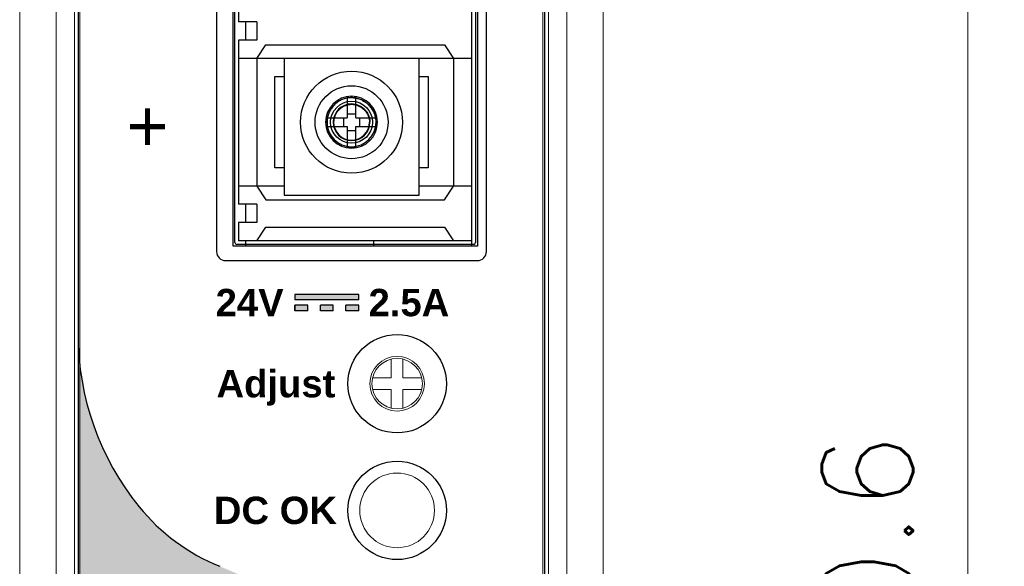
# Model space of a CAD drawing. Header units: millimetres. Extents: x 0 to 420, y 0 to 297.
# Tile 20 of 21: x 297 to 351, y 151 to 181. Entities that reach past the tile are written whole.
import ezdxf

# ---------------------------------------------------------------- set-up
doc = ezdxf.new("R2010")
doc.units = ezdxf.units.MM
doc.layers.get('0').update_dxf_attribs({"linetype": 'CONTINUOUS', "lineweight": 13})
doc.layers.get('Defpoints').update_dxf_attribs({"linetype": 'CONTINUOUS', "lineweight": 13})
doc.layers.add('Dimension', color=2, linetype='CONTINUOUS', lineweight=9)
doc.layers.add('Line', color=3, linetype='CONTINUOUS', lineweight=25)
doc.styles.add('ARIAL_BOLD', font='arialbd.ttf')
doc.styles.add('ARIAL_REG', font='arial.ttf')
doc.styles.get("Standard").update_dxf_attribs({"font": 'romans.shx'})
doc.dimstyles.new('yutana', dxfattribs={"dimtxt": 3.5, "dimasz": 3, "dimexe": 1, "dimexo": 0.6, "dimgap": 1.5, "dimtad": 1, "dimdec": 1, "dimzin": 0, "dimdsep": 46, "dimtxsty": 'Standard', "dimcen": 0, "dimadec": 0, "dimazin": 0, "dimtp": 0.01, "dimtm": 0.01, "dimtfac": 1, "dimtdec": 1, "dimtmove": 0, "dimatfit": 3, "dimfxl": 1, "dimtolj": 1, "dimtzin": 0, "dimlwd": 0, "dimlwe": 0, "dimarcsym": 0})

# ---------------------------------------------------------------- blocks, each defined once
blk = doc.blocks.new('*D7')
at = {"layer": 'Defpoints', "color": 0, "ltscale": 5}
for p in [(313.3115700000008, 208.8062694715), (348.5115700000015, 208.8062694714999), (313.3115700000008, 88.19373052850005)]:
    blk.add_point(p, dxfattribs=at)
at = {"layer": 'Dimension', "color": 0, "lineweight": 0, "ltscale": 5}
for p, q in [((314.5115700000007, 208.8062694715), (350.5115700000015, 208.8062694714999)), ((348.5115700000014, 94.19373052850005), (348.5115700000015, 202.8062694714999)), ((314.5115700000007, 88.19373052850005), (350.5115700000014, 88.19373052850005))]:
    blk.add_line(p, q, dxfattribs=at)
at = {"layer": 'Dimension', "color": 0, "ltscale": 5}
for points in [[(347.5115700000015, 202.8062694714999), (349.5115700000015, 202.8062694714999), (348.5115700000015, 208.8062694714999)], [(347.5115700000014, 94.19373052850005), (349.5115700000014, 94.19373052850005), (348.5115700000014, 88.19373052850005)]]:
    blk.add_solid(points, dxfattribs=at)
at = {"layer": 'Dimension', "color": 0, "ltscale": 5, "insert": (343.0115700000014, 148.5), "char_height": 5, "attachment_point": 5, "rotation": 90}
blk.add_mtext('\\A1;120.6', dxfattribs=at)
blk = doc.blocks.new('AD')
at = {"color": 7, "linetype": 'Continuous'}
for p, q in [((-0.32000000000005, 1.347523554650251), (-0.32000000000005, 0.3199995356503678)), ((0.32000000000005, 0.3199995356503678), (0.32000000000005, 1.347523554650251)), ((-0.32000000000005, 0.3199995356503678), (-1.347525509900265, 0.3199995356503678)), ((1.347525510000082, 0.3199995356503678), (0.32000000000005, 0.3199995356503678)), ((-1.347525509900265, -0.3184833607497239), (-0.32000000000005, -0.3184833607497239)), ((-1.347525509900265, -0.319999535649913), (-0.32000000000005, -0.319999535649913)), ((-1.187525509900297, -0.3196588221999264), (-1.187525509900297, -0.3181426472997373)), ((-0.32000000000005, -0.319999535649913), (-0.32000000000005, -1.347523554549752)), ((0.32000000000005, -0.3184833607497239), (1.347525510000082, -0.3184833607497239)), ((0.32000000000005, -1.347523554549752), (0.32000000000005, -0.319999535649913)), ((0.32000000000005, -0.319999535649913), (1.347525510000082, -0.319999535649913))]:
    blk.add_line(p, q, dxfattribs=at)
blk.add_circle((0, 0), 1.384999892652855)

msp = doc.modelspace()

# ---------------------------------------------------------------- hatches: boundary and pattern name
at = {"layer": 'Line'}
for points in [[(315.1068509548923, 165.4505457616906), (315.1068509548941, 165.7505457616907), (311.6068509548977, 165.7505457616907), (311.6068509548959, 165.4505457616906)], [(312.3068509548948, 164.8505457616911), (312.3068509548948, 165.1505457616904), (311.6068509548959, 165.1505457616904), (311.6068509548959, 164.8505457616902)], [(313.0068509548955, 165.1505457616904), (313.0068509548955, 164.8505457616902), (313.7068509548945, 164.8505457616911), (313.7068509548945, 165.1505457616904)], [(315.1068509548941, 164.8505457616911), (315.1068509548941, 165.1505457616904), (314.4068509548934, 165.1505457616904), (314.4068509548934, 164.8505457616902)]]:
    msp.add_hatch(color=7, dxfattribs=at).paths.add_polyline_path(points)
h = msp.add_hatch(color=18, dxfattribs=at)
edge = h.paths.add_edge_path()
edge.add_arc((300.5115715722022, 96.99199044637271), 0.7999999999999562, 180.0000000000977, 253.1507239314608)
edge.add_arc((312.5115691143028, 136.6147119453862), 42.19999999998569, 253.1507239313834, 286.8492777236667)
edge.add_arc((324.511567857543, 96.99199075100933), 0.7999999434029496, 286.8492747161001, 359.999992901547)
edge.add_line((325.3115678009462, 96.99199065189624), (325.3115751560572, 138.6911964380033))
edge.add_arc((318.3115751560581, 138.6911964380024), 6.999999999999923, 7.4425e-12, 62.24885481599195)
edge.add_line((321.5710006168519, 144.8860447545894), (307.4842921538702, 150.831152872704))
edge.add_arc((311.6049646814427, 161.0301752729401), 11.00000000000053, 219.0449756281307, 248.0000000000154, ccw=False)
edge.add_arc((314.7115715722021, 163.5498962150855), 14.99999999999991, 180.0000000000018, 219.0449756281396, ccw=False)
edge.add_line((299.7115715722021, 163.549896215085), (299.7115715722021, 96.99199044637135))
edge = h.paths.add_edge_path()
edge.add_arc((307.8115691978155, 138.9000005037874), 0.5000000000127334, 89.99999790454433, 179.9999979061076)
edge.add_line((307.3115691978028, 138.90000052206), (307.3115679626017, 105.100000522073))
edge.add_arc((307.8115679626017, 105.1000005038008), 0.5000000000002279, 179.9999979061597, 269.9999979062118)
edge.add_line((307.8115679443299, 104.6000005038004), (321.6115679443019, 104.5999999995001))
edge.add_arc((321.6115679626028, 105.0999999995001), 0.5000000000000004, 269.9999979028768, 359.9999979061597)
edge.add_line((322.1115679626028, 105.0999999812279), (322.1115691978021, 138.8999999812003))
edge.add_arc((321.6115691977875, 138.8999999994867), 0.5000000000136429, 359.9999979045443, 449.9999979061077)
edge.add_line((321.6115692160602, 139.3999999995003), (307.8115692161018, 139.4000005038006))

# ---------------------------------------------------------------- linework, layer by layer
at = {"layer": 'Line', "color": 7, "linetype": 'Continuous', "lineweight": 0}
for p, q in [((296.5115700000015, 92.20352729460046), (296.5115700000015, 204.7964730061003)), ((328.5115700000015, 204.8058578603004), (328.5115700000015, 92.19414243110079)), ((298.5115740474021, 93.12165062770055), (298.5115700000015, 203.8720499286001)), ((326.5115738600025, 203.8786999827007), (326.5115700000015, 93.12783375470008)), ((299.5115701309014, 200.2898801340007), (299.511573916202, 96.71011893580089)), ((299.8115739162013, 96.71011894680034), (299.8115701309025, 200.2898801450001)), ((325.2115737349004, 200.2898789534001), (325.2115701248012, 96.71012017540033)), ((325.5115701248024, 96.7101201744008), (325.5115737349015, 200.2898789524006))]:
    msp.add_line(p, q, dxfattribs=at)
at = {"layer": 'Line', "color": 7}
for p, q in [((299.7115715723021, 200.3213631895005), (299.7115715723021, 96.67863728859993)), ((299.7115715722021, 200.0080100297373), (299.7115715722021, 163.5498962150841)), ((299.7115715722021, 200.0080100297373), (299.7115715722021, 163.5498962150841)), ((325.3115677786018, 96.67863756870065), (325.3115751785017, 200.3213610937)), ((325.3115751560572, 138.6911964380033), (325.311575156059, 200.0080079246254)), ((308.2115711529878, 168.3937305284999), (308.2115711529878, 191.9937305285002)), ((308.3115711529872, 168.5937305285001), (308.3115711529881, 191.7937305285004)), ((321.3115711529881, 168.3937305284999), (321.3115711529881, 191.9937305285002)), ((321.511571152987, 191.7937305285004), (321.5115711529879, 168.5937305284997)), ((321.6115711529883, 191.9937305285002), (321.6115711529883, 168.3937305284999)), ((308.5115711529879, 189.6937305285), (308.5115711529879, 180.6937305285)), ((309.5115711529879, 180.6937305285), (308.5115711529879, 180.6937305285)), ((308.9115711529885, 179.6937305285), (308.9115711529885, 180.6937305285)), ((309.5115711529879, 180.6937305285), (309.5115711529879, 179.6937305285)), ((308.5115711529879, 179.6937305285), (308.5115711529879, 170.6937305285)), ((309.5115711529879, 179.6937305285), (308.5115711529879, 179.6937305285)), ((309.5115711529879, 178.6937305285), (310.0115711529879, 179.4437305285)), ((310.0115711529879, 179.4437305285), (319.8115711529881, 179.4437305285)), ((319.8115711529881, 179.4437305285), (320.3115711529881, 178.6937305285)), ((321.3115711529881, 178.6937305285), (308.5115711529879, 178.6937305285)), ((309.5115711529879, 178.6937305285), (309.5115711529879, 171.6937305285)), ((311.0115711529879, 178.6937305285), (311.0115711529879, 171.1937305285)), ((318.4115711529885, 171.1937305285), (318.4115711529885, 178.6937305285)), ((320.3115711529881, 178.6937305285), (320.3115711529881, 171.6937305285)), ((310.5115711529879, 172.6937305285), (310.5115711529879, 177.6937305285)), ((310.5115711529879, 177.6937305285), (311.0115711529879, 177.6937305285)), ((318.4115711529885, 177.6937305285), (318.9115711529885, 177.6937305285)), ((318.9115711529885, 177.6937305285), (318.9115711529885, 172.6937305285)), ((314.470271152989, 176.5358070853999), (314.470271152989, 175.4350305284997)), ((314.9528711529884, 175.4350305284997), (314.9528711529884, 176.5358070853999)), ((314.9528711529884, 175.6432782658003), (314.470271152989, 175.6432782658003)), ((313.3694945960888, 175.4350305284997), (314.470271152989, 175.4350305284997)), ((314.2620234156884, 175.4350305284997), (314.2620234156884, 174.9524305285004)), ((314.9528711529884, 175.4350305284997), (316.0536477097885, 175.4350305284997)), ((315.1611188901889, 174.9524305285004), (315.1611188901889, 175.4350305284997)), ((313.3694945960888, 174.9524305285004), (314.470271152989, 174.9524305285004)), ((314.470271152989, 174.9524305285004), (314.470271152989, 173.8516539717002)), ((314.470271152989, 174.7441827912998), (314.9528711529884, 174.7441827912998)), ((314.9528711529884, 173.8516539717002), (314.9528711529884, 174.9524305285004)), ((314.9528711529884, 174.9524305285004), (316.0536477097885, 174.9524305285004)), ((311.0115711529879, 172.6937305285), (310.5115711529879, 172.6937305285)), ((318.9115711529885, 172.6937305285), (318.4115711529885, 172.6937305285)), ((311.0115711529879, 171.6937305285), (308.5115711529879, 171.6937305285)), ((309.5115711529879, 171.6937305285), (310.0115711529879, 170.9437305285)), ((311.0115711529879, 171.1937305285), (318.4115711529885, 171.1937305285)), ((321.3115711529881, 171.6937305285), (318.4115711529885, 171.6937305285)), ((319.8115711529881, 170.9437305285), (320.3115711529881, 171.6937305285)), ((309.5115711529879, 170.6937305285), (308.5115711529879, 170.6937305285)), ((308.9115711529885, 169.6937305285), (308.9115711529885, 170.6937305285)), ((309.5115711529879, 170.6937305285), (309.5115711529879, 169.6937305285)), ((310.0115711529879, 170.9437305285), (319.8115711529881, 170.9437305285)), ((308.5115711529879, 169.6937305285), (308.5115711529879, 168.6937305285)), ((309.5115711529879, 169.6937305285), (308.5115711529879, 169.6937305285)), ((309.5115711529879, 168.6937305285), (310.0115711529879, 169.4437305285)), ((310.0115711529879, 169.4437305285), (319.8115711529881, 169.4437305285)), ((319.8115711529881, 169.4437305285), (320.3115711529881, 168.6937305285)), ((321.4115711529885, 168.4937305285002), (308.4115711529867, 168.4937305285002)), ((321.3115711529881, 168.6937305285), (308.5115711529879, 168.6937305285)), ((308.9115711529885, 168.3937305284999), (308.9115711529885, 168.6937305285)), ((315.9115711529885, 168.6937305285), (315.9115711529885, 168.3937305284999)), ((321.6115711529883, 168.3937305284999), (308.2115711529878, 168.3937305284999)), ((315.1068509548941, 165.7505457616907), (311.6068509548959, 165.7505457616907)), ((311.6068509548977, 165.7505457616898), (311.6068509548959, 165.4505457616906)), ((315.1068509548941, 165.4505457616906), (311.6068509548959, 165.4505457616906)), ((315.1068509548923, 165.4505457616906), (315.1068509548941, 165.7505457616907)), ((312.3068509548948, 165.1505457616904), (311.6068509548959, 165.1505457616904)), ((311.6068509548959, 164.8505457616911), (311.6068509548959, 165.1505457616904)), ((311.6068509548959, 165.1505457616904), (311.6068509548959, 164.8505457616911)), ((312.3068509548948, 164.8505457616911), (311.6068509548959, 164.8505457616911)), ((312.3068509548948, 164.8505457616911), (312.3068509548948, 165.1505457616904)), ((313.0068509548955, 164.8505457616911), (313.0068509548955, 165.1505457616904)), ((313.7068509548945, 165.1505457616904), (313.0068509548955, 165.1505457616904)), ((313.7068509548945, 164.8505457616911), (313.0068509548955, 164.8505457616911)), ((313.7068509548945, 164.8505457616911), (313.7068509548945, 165.1505457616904)), ((314.4068509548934, 164.8505457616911), (314.4068509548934, 165.1505457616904)), ((315.1068509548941, 165.1505457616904), (314.4068509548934, 165.1505457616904)), ((315.1068509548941, 164.8505457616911), (314.4068509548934, 164.8505457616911)), ((315.1068509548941, 164.8505457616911), (315.1068509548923, 165.1505457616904)), ((299.7115715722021, 163.5498962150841), (299.7115715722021, 96.99199044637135))]:
    msp.add_line(p, q, dxfattribs=at)
msp.add_lwpolyline([(307.311570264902, 168.100000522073, 0.4142135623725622), (307.8115702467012, 167.6000005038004), (321.6115702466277, 167.5999999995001, 0.4142135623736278), (322.1115702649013, 168.0999999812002), (322.111571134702, 191.8999999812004, 0.4142135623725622), (321.6115711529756, 192.3999999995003), (307.8115711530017, 192.4000005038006, 0.4142135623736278), (307.3115711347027, 191.9000005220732)], format="xyb", close=True, dxfattribs=at)
for centre, radius in [((314.7115711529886, 175.1937305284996), 2.794), ((314.7115711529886, 175.1937305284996), 2), ((314.7115711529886, 175.1937305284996), 1.151963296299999), ((317.2115700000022, 160.8500001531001), 2.7), ((317.2115697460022, 153.9000001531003), 2.7)]:
    msp.add_circle(centre, radius, dxfattribs=at)
at = {"layer": 'Line', "color": 7, "linetype": 'Continuous', "lineweight": 0}
msp.add_circle((317.2115700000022, 160.8500001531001), 1.5, dxfattribs=at)
at = {"layer": 'Line', "color": 7, "lineweight": 0}
msp.add_circle((317.2115697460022, 153.9000001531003), 2.049999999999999, dxfattribs=at)
at = {"layer": 'Line', "color": 7}
for centre, radius, start, end in [((314.7115711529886, 175.1937305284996), 1.4224, 0, 180), ((314.7115711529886, 175.1937305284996), 1.0044561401, 90, 0), ((314.7115711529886, 175.1937305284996), 1.4224, 180, 0), ((314.7115711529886, 175.1937305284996), 1.3499367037, 180, 0), ((314.7115711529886, 175.1937305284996), 0.9824590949, 180.0000000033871, 359.9999999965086), ((308.4115711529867, 168.5937305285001), 0.1, 180, 270), ((321.4115711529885, 168.5937305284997), 0.1, 270, 0), ((314.7115715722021, 163.5498962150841), 15, 180, 219.0449756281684), ((311.6049646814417, 161.0301752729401), 11, 219.0449756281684, 248.0000000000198)]:
    msp.add_arc(centre, radius, start, end, dxfattribs=at)
for points, knots in [([(314.7115711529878, 176.5436672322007), (314.635766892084, 176.5435251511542), (314.481920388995, 176.5296853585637), (314.2561333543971, 176.4670588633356), (314.0408539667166, 176.364115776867), (313.8442871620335, 176.2241076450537), (313.6742271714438, 176.0527083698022), (313.5363577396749, 175.8560108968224), (313.4357818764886, 175.6421057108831), (313.3751126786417, 175.4193024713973), (313.3617645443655, 175.2680603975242), (313.3616344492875, 175.1937305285)], [0, 0, 0, 0, 0.2274131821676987, 0.4605211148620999, 0.6993601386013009, 0.9396324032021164, 1.180993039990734, 1.42021077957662, 1.65676305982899, 1.886537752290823, 2.109527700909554, 2.109527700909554, 2.109527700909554, 2.109527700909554]), ([(313.7291120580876, 175.1937305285), (313.7292492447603, 175.2478898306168), (313.7393412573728, 175.3585934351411), (313.7853079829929, 175.5217648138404), (313.8611980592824, 175.6786121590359), (313.964433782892, 175.8225095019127), (314.0905287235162, 175.9473759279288), (314.2345419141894, 176.0486362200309), (314.3901178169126, 176.1223194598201), (314.550517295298, 176.1664377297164), (314.6587899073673, 176.1760686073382), (314.7115711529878, 176.1761896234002)], [0, 0, 0, 0, 0.1624784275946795, 0.3313770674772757, 0.5059084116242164, 0.6825502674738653, 0.8601419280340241, 1.035792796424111, 1.208201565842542, 1.373994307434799, 1.532338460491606, 1.532338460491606, 1.532338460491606, 1.532338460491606]), ([(314.7115711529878, 176.1761896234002), (314.6574118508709, 176.176052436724), (314.5467082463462, 176.1659604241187), (314.3835368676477, 176.1199936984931), (314.2266895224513, 176.0441036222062), (314.0827921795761, 175.9408678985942), (313.9579257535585, 175.8147729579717), (313.856665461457, 175.6707597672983), (313.7829822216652, 175.515183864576), (313.7388639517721, 175.3547843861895), (313.7292330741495, 175.2465117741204), (313.7291120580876, 175.1937305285)], [0, 0, 0, 0, 0.1624784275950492, 0.3313770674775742, 0.5059084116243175, 0.6825502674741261, 0.8601419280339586, 1.035792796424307, 1.208201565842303, 1.373994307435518, 1.532338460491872, 1.532338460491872, 1.532338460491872, 1.532338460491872]), ([(314.7115711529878, 176.5387938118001), (314.6847500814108, 176.5387938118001), (314.6311131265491, 176.5385727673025), (314.5506771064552, 176.5375785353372), (314.4970676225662, 176.5364687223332), (314.4702711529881, 176.5358070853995)], [0, 0, 0, 0, 0.0804632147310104, 0.1609100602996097, 0.2413239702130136, 0.2413239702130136, 0.2413239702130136, 0.2413239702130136]), ([(316.0615078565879, 175.1937305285), (316.0613657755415, 175.2695347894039), (316.0475259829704, 175.4233812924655), (315.9848994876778, 175.6491683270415), (315.8819564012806, 175.8644477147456), (315.7419482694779, 176.061014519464), (315.5705489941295, 176.2310745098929), (315.3738515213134, 176.3689439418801), (315.1599463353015, 176.4695198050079), (314.9371430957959, 176.530189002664), (314.7859010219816, 176.5435371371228), (314.7115711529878, 176.5436672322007)], [0, 0, 0, 0, 0.2274131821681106, 0.4605211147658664, 0.6993601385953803, 0.9396324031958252, 1.180993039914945, 1.420210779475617, 1.656763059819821, 1.886537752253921, 2.10952770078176, 2.10952770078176, 2.10952770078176, 2.10952770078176]), ([(314.7115711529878, 176.5436672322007), (314.7859881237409, 176.5434787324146), (314.9380991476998, 176.5296119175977), (315.1623029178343, 176.4664518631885), (315.3778172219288, 176.3621759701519), (315.575537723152, 176.2203261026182), (315.7471090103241, 176.0470667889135), (315.8862445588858, 175.849187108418), (315.987488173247, 175.6354198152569), (316.0481083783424, 175.4150247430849), (316.0613415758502, 175.266253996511), (316.0615078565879, 175.1937305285)], [0, 0, 0, 0, 0.2232516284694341, 0.4553248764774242, 0.6951376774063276, 0.9378504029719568, 1.181868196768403, 1.423219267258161, 1.660115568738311, 1.887921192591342, 2.105492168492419, 2.105492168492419, 2.105492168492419, 2.105492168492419]), ([(314.9528711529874, 176.5358070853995), (314.9260746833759, 176.536468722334), (314.8724651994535, 176.5375785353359), (314.7920291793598, 176.5385727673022), (314.7383922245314, 176.5387938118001), (314.7115711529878, 176.5387938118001)], [0, 0, 0, 0, 0.080413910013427, 0.1608607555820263, 0.2413239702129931, 0.2413239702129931, 0.2413239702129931, 0.2413239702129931]), ([(314.7115711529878, 176.1981866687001), (314.7428228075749, 176.1981866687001), (314.8050048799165, 176.1952822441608), (314.8968772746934, 176.1823793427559), (314.9860973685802, 176.1613726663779), (315.0721285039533, 176.1326880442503), (315.1550630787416, 176.0964895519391), (315.2350936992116, 176.0526096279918), (315.3112373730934, 176.0012972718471), (315.3818097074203, 175.9436800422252), (315.4458650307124, 175.881016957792), (315.5039467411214, 175.8131982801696), (315.5570947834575, 175.7386285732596), (315.6051419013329, 175.6559768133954), (315.6462446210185, 175.5661099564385), (315.6783719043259, 175.4721096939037), (315.7005680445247, 175.3775711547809), (315.7134028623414, 175.2847998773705), (315.7158022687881, 175.2236285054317), (315.7158022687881, 175.1937305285)], [0, 0, 0, 0, 0.0937549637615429, 0.1864283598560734, 0.2779469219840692, 0.3683486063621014, 0.4581239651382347, 0.549056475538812, 0.6417874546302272, 0.7331894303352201, 0.8219950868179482, 0.910264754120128, 1.000717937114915, 1.096340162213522, 1.19663812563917, 1.296686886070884, 1.393855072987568, 1.487528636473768, 1.577222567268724, 1.577222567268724, 1.577222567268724, 1.577222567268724]), ([(314.7115711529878, 176.1761896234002), (314.7657304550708, 176.1760524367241), (314.8764340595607, 176.1659604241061), (315.0396054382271, 176.1199936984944), (315.196452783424, 176.0441036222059), (315.3403501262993, 175.9408678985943), (315.465216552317, 175.8147729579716), (315.5664768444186, 175.6707597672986), (315.6401600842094, 175.5151838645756), (315.6842783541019, 175.3547843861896), (315.6939092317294, 175.2465117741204), (315.6940302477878, 175.1937305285)], [0, 0, 0, 0, 0.1624784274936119, 0.3313770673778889, 0.5059084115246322, 0.6825502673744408, 0.8601419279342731, 1.035792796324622, 1.20820156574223, 1.373994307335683, 1.532338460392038, 1.532338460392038, 1.532338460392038, 1.532338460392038]), ([(313.3694945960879, 175.4350305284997), (313.3688329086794, 175.4082340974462), (313.3677169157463, 175.3546247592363), (313.3667207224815, 175.2741886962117), (313.3664982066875, 175.2205516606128), (313.3664982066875, 175.1937305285)], [0, 0, 0, 0, 0.0804137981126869, 0.1608607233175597, 0.2413241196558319, 0.2413241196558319, 0.2413241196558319, 0.2413241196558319]), ([(313.3664982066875, 175.1937305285), (313.3664982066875, 175.1669093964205), (313.3667207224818, 175.1132723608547), (313.3677169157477, 175.0328362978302), (313.3688329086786, 174.9792269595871), (313.3694945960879, 174.9524305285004)], [0, 0, 0, 0, 0.0804633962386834, 0.1609103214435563, 0.2413241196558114, 0.2413241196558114, 0.2413241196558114, 0.2413241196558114]), ([(316.056644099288, 175.1937305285), (316.056644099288, 175.2205516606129), (316.0564215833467, 175.2741886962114), (316.0554253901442, 175.3546247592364), (316.054309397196, 175.4082340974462), (316.0536477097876, 175.4350305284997)], [0, 0, 0, 0, 0.0804633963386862, 0.1609103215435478, 0.2413241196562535, 0.2413241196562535, 0.2413241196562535, 0.2413241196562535]), ([(316.0536477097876, 174.9524305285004), (316.0543093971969, 174.9792269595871), (316.0554253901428, 175.0328362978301), (316.0564215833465, 175.1132723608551), (316.056644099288, 175.1669093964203), (316.056644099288, 175.1937305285)], [0, 0, 0, 0, 0.080413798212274, 0.1608607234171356, 0.241324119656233, 0.241324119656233, 0.241324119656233, 0.241324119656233]), ([(314.4702711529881, 173.8516539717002), (314.5238745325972, 173.8503304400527), (314.6311270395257, 173.8485436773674), (314.7920152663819, 173.8485436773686), (314.8992677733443, 173.8503304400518), (314.9528711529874, 173.8516539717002)], [0, 0, 0, 0, 0.1608591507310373, 0.3217849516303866, 0.4826441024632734, 0.4826441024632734, 0.4826441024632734, 0.4826441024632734])]:
    msp.add_open_spline(points, degree=3, knots=knots, dxfattribs=at)

# ---------------------------------------------------------------- block references
msp.add_blockref('AD', (317.2115700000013, 160.8500001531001))

# ---------------------------------------------------------------- texts
for s, height, style, p in [('+', 2.819999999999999, 'ARIAL_REG', (302.3689225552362, 173.5869913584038)), ('24V        2.5A', 1.5, 'ARIAL_BOLD', (307.2597047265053, 164.5511036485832)), ('Adjust', 1.5, 'ARIAL_BOLD', (307.3069083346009, 160.1004544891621)), ('DC OK', 1.5, 'ARIAL_BOLD', (307.1605199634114, 153.1512678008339))]:
    msp.add_text(s, height=height, dxfattribs=dict(at, style=style)).set_placement(p)

# ---------------------------------------------------------------- dimensions: what is measured, and where the dimension line sits
at = {"layer": 'Dimension', "color": 7}
dim = msp.add_linear_dim(base=(348.5115700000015, 208.8062694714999), p1=(313.3115700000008, 88.19373052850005), p2=(313.3115700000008, 208.8062694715), angle=90, dimstyle='yutana', override={"dimscale": 2, "dimtxt": 2.5, "dimasz": 3}, dxfattribs=at)
dim.commit()
dim.dimension.update_dxf_attribs({"geometry": '*D7', "text_midpoint": (343.0115700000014, 148.5)})

doc.saveas('drawing.dxf')
